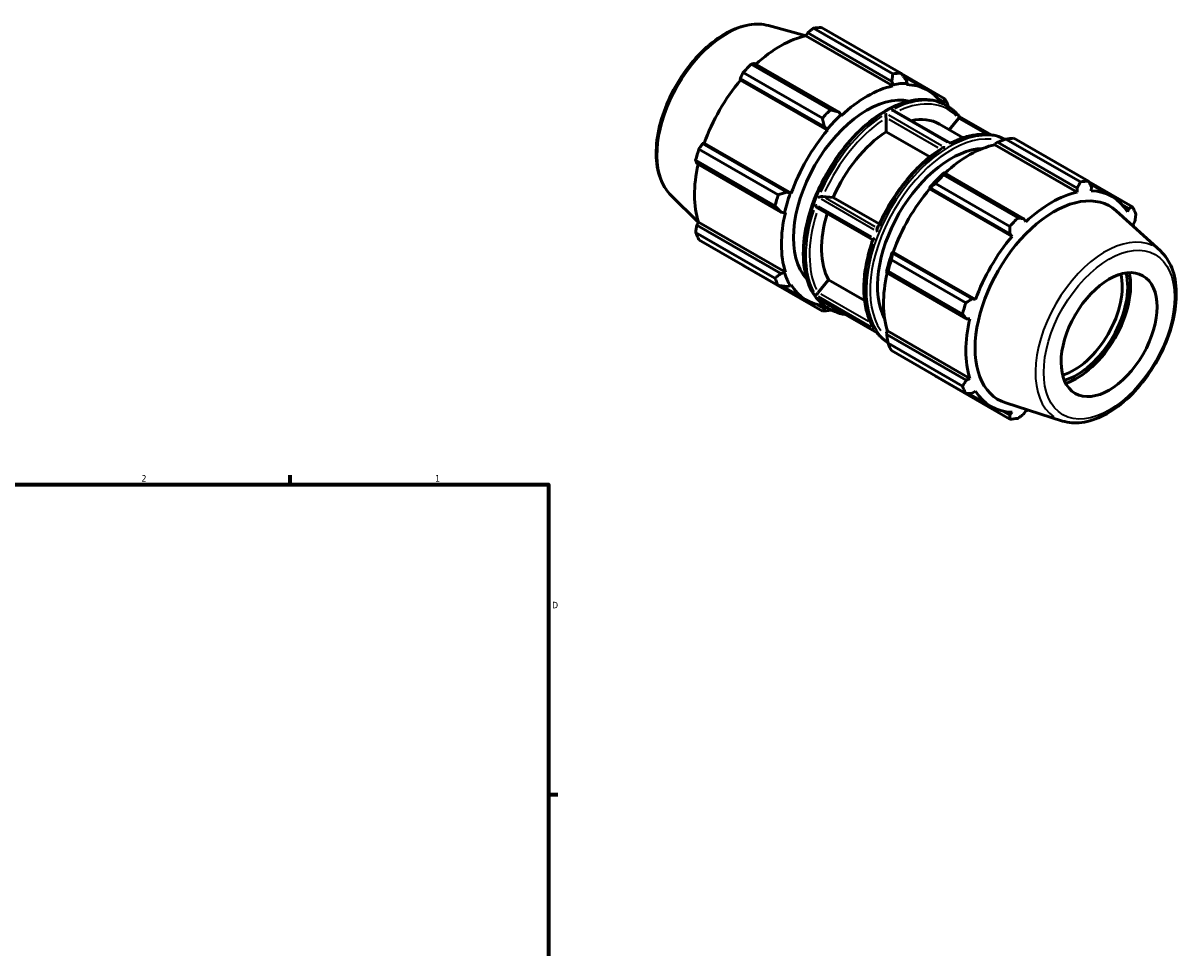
# Model space of a CAD drawing. Header units: inches. Extents: x 0.1 to 42.7, y 0.6 to 30.1.
# Tile 6 of 6: x 25.9 to 42.7, y 14.3 to 27.7. Entities that reach past the tile are written whole.
import ezdxf

# ---------------------------------------------------------------- set-up
doc = ezdxf.new("R2010")
doc.units = ezdxf.units.IN
doc.header["$MEASUREMENT"] = 0
for name, color, linetype, lineweight in [('Border (ANSI)', 7, 'Continuous', 70), ('Visible (ANSI)', 7, 'Continuous', 50), ('Visible Narrow (ANSI)', 7, 'Continuous', 35)]:
    doc.layers.add(name, color=color, linetype=linetype, lineweight=lineweight)
doc.styles.add('Note Text (ANSI)', font='tahoma.ttf')

# ---------------------------------------------------------------- blocks, each defined once
blk = doc.blocks.new('Borders Default Border')
at = {"layer": 'Border (ANSI)'}
for p, q in [((29.75, 21), (29.75, 21.134)), ((33.5, 16.5), (33.634, 16.5))]:
    blk.add_line(p, q, dxfattribs=at)
at = {"layer": 'Border (ANSI)', "flags": 128}
blk.add_lwpolyline([(0.5, 1), (0.5, 21), (33.5, 21), (33.5, 1), (0.5, 1)], dxfattribs=at)
at = {"layer": 'Border (ANSI)', "color": 5, "true_color": 0x0000ff, "char_height": 0.0945, "attachment_point": 7, "style": 'Note Text (ANSI)'}
for s, insert in [('2', (27.596, 21.04)), ('1', (31.854, 21.04)), ('D', (33.553, 19.203))]:
    blk.add_mtext(s, dxfattribs=dict(at, insert=insert))

msp = doc.modelspace()

# ---------------------------------------------------------------- linework, layer by layer
at = {"layer": 'Visible (ANSI)'}
for p, q in [((36.6937, 27.6558), (37.2369, 27.5085)), ((37.2356, 27.5063), (37.2607, 27.5499)), ((38.4818, 26.8467), (37.2607, 27.5499)), ((37.3448, 27.6176), (38.4951, 26.9551)), ((38.6117, 26.9664), (37.4614, 27.6289)), ((38.4965, 26.7802), (37.2356, 27.5063)), ((37.59, 26.4339), (36.4397, 27.0964)), ((37.7102, 26.4024), (36.4891, 27.1056)), ((37.5036, 26.1845), (36.2825, 26.8877)), ((36.2879, 26.8647), (36.2825, 26.8877)), ((36.323, 26.9733), (37.4734, 26.3109)), ((38.6157, 26.9613), (39.2517, 26.595)), ((38.9999, 26.7177), (38.6469, 26.9209)), ((37.5488, 26.1386), (36.2879, 26.8647)), ((38.4818, 26.8467), (38.5005, 26.7972)), ((38.5005, 26.7972), (38.4965, 26.7802)), ((38.7028, 26.8169), (38.6884, 26.8668)), ((38.6966, 26.7996), (38.7028, 26.8169)), ((39.234, 26.5501), (39.1432, 26.6024)), ((39.234, 26.5501), (39.2365, 26.5153)), ((37.745, 26.3622), (37.7102, 26.4024)), ((39.3306, 25.9476), (38.5142, 26.4178)), ((39.2597, 26.5026), (39.286, 26.4875)), ((37.749, 26.3497), (37.745, 26.3622)), ((38.3971, 26.1158), (38.3971, 26.317)), ((39.1713, 26.2264), (39.5169, 26.0274)), ((39.314, 26.1442), (39.4473, 26.3099)), ((39.9208, 26.0715), (39.4602, 26.3368)), ((37.5036, 26.1845), (37.5427, 26.1488)), ((37.5427, 26.1488), (37.5488, 26.1386)), ((39.0324, 25.75), (38.3971, 26.1158)), ((35.7369, 25.9427), (35.7594, 25.9493)), ((36.958, 25.2395), (35.7369, 25.9427)), ((37.0203, 25.2231), (35.7594, 25.9493)), ((39.9779, 25.9271), (39.9819, 25.9442)), ((39.9779, 25.9271), (41.1728, 25.239)), ((39.9819, 25.9442), (40.0167, 25.9629)), ((40.0167, 25.9629), (41.1703, 25.2985)), ((41.2176, 25.3874), (40.1369, 26.0097)), ((40.2535, 26.021), (41.3342, 25.3987)), ((35.6347, 25.7021), (36.7851, 25.0397)), ((36.8334, 25.2024), (35.6831, 25.8649)), ((36.8724, 24.9513), (35.6513, 25.6545)), ((40.1958, 24.7431), (39.1151, 25.3654)), ((39.2451, 25.5185), (39.2264, 25.5091)), ((39.2318, 25.4885), (40.3125, 24.8662)), ((40.3987, 24.8542), (39.2451, 25.5185)), ((41.9742, 25.0273), (41.3364, 25.3945)), ((37.0084, 25.2235), (36.958, 25.2395)), ((37.0203, 25.2231), (37.0084, 25.2235)), ((39.0241, 25.2957), (39.0385, 25.3006)), ((39.0302, 25.2855), (39.0241, 25.2957)), ((39.0302, 25.2855), (40.2252, 24.5974)), ((39.0385, 25.3006), (40.1921, 24.6363)), ((41.1703, 25.2985), (41.1728, 25.239)), ((41.3537, 25.3622), (41.6762, 25.1765)), ((41.373, 25.2584), (41.3769, 25.3186)), ((35.2766, 25.195), (35.6741, 24.8017)), ((37.4805, 25.1773), (37.6312, 25.1635)), ((37.6312, 25.1635), (38.299, 24.779)), ((41.8196, 25.0612), (41.9225, 25.0019)), ((36.8724, 24.9513), (36.9246, 24.9413)), ((36.9246, 24.9413), (36.9374, 24.944)), ((38.2055, 24.5471), (37.4059, 25.0076)), ((42.3781, 24.3858), (41.7379, 24.9669)), ((41.9225, 25.0019), (41.9015, 24.9517)), ((35.6513, 24.7624), (35.6765, 24.8059)), ((36.8724, 24.0592), (35.6513, 24.7624)), ((36.9374, 24.0798), (35.6765, 24.8059)), ((40.4253, 24.8085), (40.3987, 24.8542)), ((41.9844, 24.768), (42.0081, 24.8123)), ((36.7851, 23.9933), (35.6347, 24.6557)), ((35.6831, 24.5487), (36.8334, 23.8862)), ((40.1921, 24.6363), (40.2252, 24.5974)), ((38.4929, 24.3556), (38.4898, 24.3704)), ((38.4898, 24.3704), (38.5017, 24.3701)), ((38.5017, 24.3701), (39.6966, 23.6819)), ((38.4752, 24.257), (39.5559, 23.6347)), ((39.6465, 23.6913), (38.4929, 24.3556)), ((37.4734, 23.5149), (36.323, 24.1773)), ((36.9246, 24.0678), (36.8724, 24.0592)), ((36.9374, 24.0798), (36.9246, 24.0678)), ((38.406, 24.0882), (38.4073, 24.0674)), ((38.4073, 24.0674), (39.5609, 23.4031)), ((39.5076, 23.4719), (38.4268, 24.0943)), ((37.2456, 23.6713), (36.8843, 23.8793)), ((36.958, 23.8696), (37.0084, 23.8821)), ((37.0084, 23.8821), (37.0203, 23.8961)), ((37.4137, 23.7814), (37.5644, 23.9688)), ((37.5644, 23.9688), (38.0863, 23.6682)), ((39.6966, 23.6819), (39.6465, 23.6913)), ((37.5036, 23.553), (37.4102, 23.6067)), ((38.267, 23.1989), (37.4264, 23.683)), ((37.5374, 23.5695), (37.5036, 23.553)), ((37.562, 23.5545), (37.5883, 23.5394)), ((39.5609, 23.4031), (39.6137, 23.4028)), ((38.406, 23.2147), (38.4188, 23.2267)), ((38.4073, 23.1753), (38.406, 23.2147)), ((38.4188, 23.2267), (39.6137, 22.5385)), ((39.5609, 22.511), (38.4073, 23.1753)), ((38.4268, 23.0479), (39.5076, 22.4255)), ((39.5559, 22.3185), (38.4752, 22.9408)), ((39.1151, 22.5694), (40.1958, 21.9471)), ((39.6137, 22.5385), (39.5609, 22.511)), ((39.6465, 22.3214), (39.6966, 22.3549)), ((39.5928, 22.3196), (39.9219, 22.1301)), ((40.9581, 21.9198), (40.1341, 22.182)), ((40.1921, 22.0048), (40.0866, 22.0655)), ((40.2252, 22.0481), (40.1921, 22.0048)), ((40.3987, 22.0248), (40.4253, 22.0675))]:
    msp.add_line(p, q, dxfattribs=at)
for centre, major_axis, start_param, end_param in [((36.8922, 25.9031), (0.9432, 1.6378), 0.3435016, 0.4380292), ((36.8618, 25.9206), (0.8771, 1.5232), 0.4780318, 1.0719493), ((36.8922, 25.9031), (-0.9432, -1.6378), 4.2704924, 4.36502), ((38.0426, 25.2406), (0.9432, 1.6378), 0.3435016, 0.4380292), ((36.8618, 25.9206), (0.8771, 1.5232), 1.26343, 1.8742952), ((38.1227, 25.1945), (-0.8771, -1.5232), 3.6196245, 4.2304897), ((38.1227, 25.1945), (0.8866, 1.5396), 0.3034989, 0.4780318), ((38.1227, 25.1945), (0.8771, 1.5232), 6.0198558, 6.5866842), ((38.1227, 25.1945), (0.7545, 1.3103), 0.1756794, 2.9659132), ((38.0426, 25.2406), (0.9432, 1.6378), 5.8412887, 5.9358163), ((38.0426, 25.2406), (-0.9432, -1.6378), 4.2704924, 4.36502), ((38.1227, 25.1945), (0.8866, 1.5396), 1.0888971, 1.26343), ((38.4639, 24.998), (0.7074, 1.2284), 0, 0.482867), ((38.1227, 25.1945), (-0.8771, -1.5232), 4.4050227, 5.0158879), ((38.4639, 24.998), (-0.7074, -1.2284), 3.9917733, 4.9055385), ((39.3429, 24.4918), (0.7545, 1.3103), 0.3436135, 2.7979792), ((39.6041, 24.3414), (0.8771, 1.5232), 0.4780318, 1.0719493), ((39.6843, 24.2952), (0.9432, 1.6378), 0.3435016, 0.4380292), ((36.8922, 25.9031), (-0.9432, -1.6378), 5.0558906, 5.1504181), ((36.8618, 25.9206), (0.8771, 1.5232), 2.0656152, 2.6596934), ((39.6041, 24.3414), (-0.8866, -1.5396), 4.2304897, 4.4050227), ((39.6843, 24.2952), (0.9432, 1.6378), 1.1288997, 1.2234273), ((40.765, 23.6729), (0.9432, 1.6378), 0.3435016, 0.4380292), ((38.0426, 25.2406), (-0.9432, -1.6378), 5.0558906, 5.1504181), ((38.1227, 25.1945), (0.8866, 1.5396), 1.8742952, 2.0488282), ((39.6041, 24.3414), (0.8771, 1.5232), 1.26343, 1.8742952), ((40.8347, 23.6328), (0.8082, 1.4035), 6.1579352, 9.5500281), ((40.7991, 23.6533), (-0.8771, -1.5232), 3.6196245, 4.2304897), ((40.7991, 23.6533), (0.8771, 1.5232), 5.975819, 6.5866842), ((38.1227, 25.1945), (-0.8771, -1.5232), 5.1904208, 5.8012861), ((38.4639, 24.998), (-0.7074, -1.2284), 5.0877689, 5.9527361), ((40.765, 23.6729), (-0.9432, -1.6378), 4.2704924, 4.36502), ((40.765, 23.6729), (0.9432, 1.6378), 5.8412887, 5.9358163), ((40.7991, 23.6533), (0.8771, 1.5232), 5.7719657, 5.8012861), ((36.8922, 25.9031), (-0.9432, -1.6378), 5.8412887, 5.9358163), ((40.7991, 23.6533), (-0.8771, -1.5232), 4.4050227, 5.0158879), ((39.6041, 24.3414), (-0.8866, -1.5396), 5.0158879, 5.1904208), ((39.6843, 24.2952), (0.9432, 1.6378), 1.9142979, 2.0088255), ((38.1227, 25.1945), (-0.8866, -1.5396), 5.8012861, 5.975819), ((39.6041, 24.3414), (0.8771, 1.5232), 2.0656152, 2.6596934), ((41.1274, 23.4642), (-0.4912, -0.8529), 0.5391203, 2.6024723), ((41.1676, 23.4411), (0.5195, 0.9022), 3.672421, 5.752357), ((41.1676, 23.4411), (0.5492, 0.9537), 3.7132808, 5.7114972), ((38.0426, 25.2406), (-0.9432, -1.6378), 5.8412887, 5.9358163), ((38.1227, 25.1945), (-0.8771, -1.5232), 5.975819, 6.5465148), ((38.0426, 25.2406), (-0.9432, -1.6378), 0.3435016, 0.4380292), ((40.765, 23.6729), (-0.9432, -1.6378), 5.0558906, 5.1504181), ((40.7991, 23.6533), (-0.8771, -1.5232), 5.1904208, 5.8012861), ((39.6843, 24.2952), (-0.9432, -1.6378), 5.8412887, 5.9358163), ((40.765, 23.6729), (-0.9432, -1.6378), 5.8412887, 5.9358163), ((40.7991, 23.6533), (-0.8771, -1.5232), 5.975819, 6.5866842), ((40.7991, 23.6533), (0.8771, 1.5232), 3.6196245, 3.6528123), ((40.765, 23.6729), (-0.9432, -1.6378), 0.3435016, 0.4380292)]:
    msp.add_ellipse(centre, major_axis=major_axis, ratio=0.5780931, start_param=start_param, end_param=end_param, dxfattribs=at)
msp.add_ellipse((41.6337, 23.1727), major_axis=(0.4912, 0.8529), ratio=0.5780931, dxfattribs=at)
for points, knots in [([(36.6937, 27.6558), (36.6048, 27.6799), (36.5086, 27.6829), (36.3028, 27.649), (36.1925, 27.6085), (35.9709, 27.4868), (35.8596, 27.404), (35.6499, 27.2061), (35.5514, 27.0911), (35.3768, 26.8409), (35.3006, 26.7059), (35.1774, 26.4284), (35.1304, 26.2861), (35.0706, 26.0072), (35.058, 25.8707), (35.0704, 25.6166), (35.0955, 25.4989), (35.1745, 25.3194), (35.2202, 25.2509), (35.2766, 25.195)], [5.6508865, 5.6508865, 5.6508865, 5.6508865, 5.9414672, 5.9414672, 6.2600776, 6.2600776, 6.59097, 6.59097, 6.9211718, 6.9211718, 7.2498571, 7.2498571, 7.5786217, 7.5786217, 7.9089938, 7.9089938, 8.2396148, 8.2396148, 8.4901479, 8.4901479, 8.4901479, 8.4901479]), ([(39.2597, 26.5026), (39.1687, 26.555), (39.0639, 26.5829), (38.8358, 26.5878), (38.7121, 26.5636), (38.4573, 26.4648), (38.326, 26.3891), (38.071, 26.1941), (37.9472, 26.0748), (37.7197, 25.8052), (37.616, 25.6549), (37.4388, 25.3384), (37.3654, 25.1723), (37.256, 24.8405), (37.2201, 24.6749), (37.19, 24.3604), (37.1958, 24.2116), (37.2497, 23.9463), (37.2976, 23.8296), (37.4191, 23.6597), (37.4855, 23.5985), (37.562, 23.5545)], [5.4997209, 5.4997209, 5.4997209, 5.4997209, 5.8062799, 5.8062799, 6.1217164, 6.1217164, 6.4447521, 6.4447521, 6.768414, 6.768414, 7.0914451, 7.0914451, 7.4142328, 7.4142328, 7.7373332, 7.7373332, 8.0610577, 8.0610577, 8.3836497, 8.3836497, 8.6413135, 8.6413135, 8.6413135, 8.6413135]), ([(38.3962, 26.3797), (38.3962, 26.3796), (38.3962, 26.3796), (38.3962, 26.3762), (38.3961, 26.3723), (38.3962, 26.3639), (38.3962, 26.3594), (38.3963, 26.3496), (38.3964, 26.3443), (38.3966, 26.3348), (38.3967, 26.3307), (38.3969, 26.3237), (38.397, 26.321), (38.3971, 26.3184)], [-0.00062368, -0.00062368, -0.00062368, -0.00062368, 0, 0, 0.04271437, 0.04271437, 0.08343926, 0.08343926, 0.12543401, 0.12543401, 0.15687577, 0.15687577, 0.18037037, 0.18037037, 0.18037037, 0.18037037]), ([(38.5142, 26.4178), (38.5128, 26.4186), (38.5113, 26.4193), (38.5052, 26.4222), (38.5001, 26.4238), (38.4896, 26.4261), (38.4839, 26.4267), (38.4783, 26.4268), (38.4782, 26.4268), (38.4781, 26.4268)], [0.31496191, 0.31496191, 0.31496191, 0.31496191, 0.33091628, 0.33091628, 0.38080869, 0.38080869, 0.43313844, 0.43313844, 0.43390252, 0.43390252, 0.43390252, 0.43390252]), ([(39.4604, 26.3365), (39.4505, 26.3489), (39.4402, 26.3609), (39.419, 26.3839), (39.408, 26.3949), (39.3853, 26.416), (39.3737, 26.4261), (39.3497, 26.4453), (39.3374, 26.4545), (39.3122, 26.4717), (39.2992, 26.4799), (39.286, 26.4875)], [5.27675459, 5.27675459, 5.27675459, 5.27675459, 5.32134784, 5.32134784, 5.3659411, 5.3659411, 5.41053435, 5.41053435, 5.4551276, 5.4551276, 5.49972085, 5.49972085, 5.49972085, 5.49972085]), ([(39.4604, 26.3365), (39.4604, 26.3365), (39.4604, 26.3365), (39.4609, 26.3357), (39.461, 26.3346), (39.4602, 26.3311), (39.4593, 26.3288), (39.4566, 26.3236), (39.455, 26.321), (39.4517, 26.3159), (39.4501, 26.3136), (39.4484, 26.3113)], [0.04038942, 0.04038942, 0.04038942, 0.04038942, 0.04271437, 0.04271437, 0.08343926, 0.08343926, 0.12543401, 0.12543401, 0.15687577, 0.15687577, 0.18037037, 0.18037037, 0.18037037, 0.18037037]), ([(40.1238, 26.0047), (40.0846, 26.0259), (40.0428, 26.0426), (39.9499, 26.0686), (39.8982, 26.0765), (39.7911, 26.0809), (39.7358, 26.0773), (39.6228, 26.0589), (39.5651, 26.0441), (39.4485, 26.0037), (39.3895, 25.9782), (39.3306, 25.9476)], [5.51616205, 5.51616205, 5.51616205, 5.51616205, 5.64649951, 5.64649951, 5.79327816, 5.79327816, 5.94005681, 5.94005681, 6.08683547, 6.08683547, 6.23361004, 6.23361004, 6.23361004, 6.23361004]), ([(39.2102, 25.8783), (39.1346, 25.8303), (39.0596, 25.7744), (38.9132, 25.6488), (38.8418, 25.5791), (38.705, 25.4282), (38.6397, 25.347), (38.5173, 25.1761), (38.4602, 25.0864), (38.3563, 24.9014), (38.3095, 24.8062), (38.2686, 24.7098)], [0.0503816, 0.0503816, 0.0503816, 0.0503816, 0.23926906, 0.23926906, 0.42815652, 0.42815652, 0.61704398, 0.61704398, 0.80593144, 0.80593144, 0.9948189, 0.9948189, 0.9948189, 0.9948189]), ([(39.2488, 25.8887), (39.2487, 25.8887), (39.2486, 25.8887), (39.2433, 25.8886), (39.238, 25.888), (39.2276, 25.8859), (39.2224, 25.8843), (39.2151, 25.8811), (39.2126, 25.8798), (39.2102, 25.8783)], [-0.17936289, -0.17936289, -0.17936289, -0.17936289, -0.17884269, -0.17884269, -0.13875951, -0.13875951, -0.09784701, -0.09784701, -0.07536206, -0.07536206, -0.07536206, -0.07536206]), ([(39.3306, 25.9476), (39.3306, 25.9476), (39.3306, 25.9475), (39.3307, 25.9466), (39.3307, 25.9453), (39.3307, 25.9414), (39.3307, 25.9389), (39.3307, 25.9359), (39.3307, 25.9359), (39.3307, 25.9359)], [-0.096561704, -0.096561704, -0.096561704, -0.096561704, -0.081707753, -0.081707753, -0.040435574, -0.040435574, 0, 0, 0.000524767, 0.000524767, 0.000524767, 0.000524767]), ([(37.3756, 25.056), (37.3756, 25.056), (37.3757, 25.0559), (37.3772, 25.0506), (37.379, 25.0453), (37.3834, 25.0353), (37.3859, 25.0305), (37.3916, 25.0214), (37.3948, 25.0171), (37.4008, 25.0111), (37.4033, 25.009), (37.4059, 25.0076)], [-0.00062368, -0.00062368, -0.00062368, -0.00062368, 0, 0, 0.04271437, 0.04271437, 0.08343926, 0.08343926, 0.12543401, 0.12543401, 0.15452417, 0.15452417, 0.15452417, 0.15452417]), ([(37.4794, 25.1775), (37.4775, 25.1777), (37.4752, 25.1777), (37.4692, 25.1774), (37.4654, 25.1769), (37.4562, 25.1753), (37.4507, 25.174), (37.4404, 25.171), (37.4354, 25.1693), (37.4257, 25.1657), (37.4211, 25.1637), (37.4167, 25.1617), (37.4166, 25.1617), (37.4166, 25.1616)], [0.21216514, 0.21216514, 0.21216514, 0.21216514, 0.24094858, 0.24094858, 0.27946815, 0.27946815, 0.33091628, 0.33091628, 0.38080869, 0.38080869, 0.43313844, 0.43313844, 0.43390252, 0.43390252, 0.43390252, 0.43390252]), ([(38.2686, 24.7098), (38.268, 24.7084), (38.2675, 24.7068), (38.2662, 24.7008), (38.2659, 24.6958), (38.2664, 24.6843), (38.2675, 24.6776), (38.2691, 24.6708), (38.2692, 24.6707), (38.2692, 24.6707)], [-0.12011986, -0.12011986, -0.12011986, -0.12011986, -0.10155853, -0.10155853, -0.05517428, -0.05517428, 0, 0, 0.00056906, 0.00056906, 0.00056906, 0.00056906]), ([(38.2063, 24.5491), (38.1719, 24.4513), (38.1439, 24.3533), (38.1018, 24.1604), (38.0877, 24.0655), (38.0739, 23.8821), (38.0742, 23.7935), (38.0895, 23.6257), (38.1045, 23.5465), (38.1489, 23.4002), (38.1783, 23.3332), (38.2147, 23.2735)], [1.09939633, 1.09939633, 1.09939633, 1.09939633, 1.28981842, 1.28981842, 1.48024051, 1.48024051, 1.6706626, 1.6706626, 1.86108468, 1.86108468, 2.05150677, 2.05150677, 2.05150677, 2.05150677]), ([(38.2282, 24.5651), (38.2282, 24.565), (38.2281, 24.565), (38.2242, 24.5631), (38.2206, 24.5611), (38.2144, 24.5572), (38.2117, 24.5553), (38.208, 24.552), (38.2067, 24.5504), (38.2063, 24.5491)], [-0.17932284, -0.17932284, -0.17932284, -0.17932284, -0.17888403, -0.17888403, -0.13837826, -0.13837826, -0.0978589, -0.0978589, -0.06121814, -0.06121814, -0.06121814, -0.06121814]), ([(40.9581, 21.9198), (41.0448, 21.8922), (41.1394, 21.8855), (41.3424, 21.9115), (41.4515, 21.9478), (41.6723, 22.0613), (41.784, 22.1404), (41.9955, 22.3318), (42.0954, 22.4442), (42.2736, 22.6901), (42.3521, 22.8236), (42.4804, 23.0991), (42.5302, 23.241), (42.5961, 23.5203), (42.612, 23.6576), (42.6064, 23.9147), (42.585, 24.0345), (42.5054, 24.2364), (42.4497, 24.3209), (42.3781, 24.3858)], [2.4833783, 2.4833783, 2.4833783, 2.4833783, 2.7719711, 2.7719711, 3.0882588, 3.0882588, 3.4188741, 3.4188741, 3.7492785, 3.7492785, 4.0780618, 4.0780618, 4.4067642, 4.4067642, 4.7369762, 4.7369762, 5.0679079, 5.0679079, 5.3744708, 5.3744708, 5.3744708, 5.3744708]), ([(37.4126, 23.7801), (37.4107, 23.7778), (37.4086, 23.7756), (37.4037, 23.7704), (37.401, 23.7677), (37.3948, 23.7619), (37.3916, 23.759), (37.3859, 23.7544), (37.3834, 23.7526), (37.379, 23.7497), (37.3772, 23.7488), (37.3757, 23.7482), (37.3756, 23.7482), (37.3756, 23.7482)], [0.21216514, 0.21216514, 0.21216514, 0.21216514, 0.24094858, 0.24094858, 0.27946815, 0.27946815, 0.33091628, 0.33091628, 0.38080869, 0.38080869, 0.43313844, 0.43313844, 0.43390252, 0.43390252, 0.43390252, 0.43390252]), ([(37.4166, 23.6898), (37.4166, 23.6897), (37.4167, 23.6897), (37.4198, 23.6872), (37.423, 23.6849), (37.4264, 23.683)], [-0.000623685, -0.000623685, -0.000623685, -0.000623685, 0, 0, 0.030261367, 0.030261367, 0.030261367, 0.030261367]), ([(37.5883, 23.5394), (37.6318, 23.5143), (37.6786, 23.4948), (37.7532, 23.4739), (37.7794, 23.4684), (37.8061, 23.4644)], [2.3581282, 2.3581282, 2.3581282, 2.3581282, 2.50490685, 2.50490685, 2.58081196, 2.58081196, 2.58081196, 2.58081196]), ([(38.2147, 23.2735), (38.2156, 23.2721), (38.2165, 23.2707), (38.2206, 23.2649), (38.2242, 23.2609), (38.2281, 23.2573), (38.2282, 23.2573), (38.2282, 23.2572)], [-0.05386072, -0.05386072, -0.05386072, -0.05386072, -0.040869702, -0.040869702, 0, 0, 0.000442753, 0.000442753, 0.000442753, 0.000442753]), ([(38.2667, 23.1991), (38.2766, 23.1868), (38.2868, 23.1749), (38.3079, 23.152), (38.3189, 23.141), (38.3415, 23.1198), (38.3532, 23.1097), (38.3772, 23.0905), (38.3895, 23.0814), (38.4097, 23.0676), (38.4174, 23.0625), (38.4253, 23.0577)], [2.13544444, 2.13544444, 2.13544444, 2.13544444, 2.17975519, 2.17975519, 2.22434844, 2.22434844, 2.26894169, 2.26894169, 2.31353495, 2.31353495, 2.34042283, 2.34042283, 2.34042283, 2.34042283]), ([(38.2692, 23.1988), (38.2692, 23.1988), (38.2691, 23.1988), (38.2682, 23.1986), (38.2675, 23.1986), (38.267, 23.1989)], [-0.2018486, -0.2018486, -0.2018486, -0.2018486, -0.201285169, -0.201285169, -0.171299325, -0.171299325, -0.171299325, -0.171299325])]:
    msp.add_open_spline(points, degree=3, knots=knots, dxfattribs=at)
for points, weights in [([(37.2607, 27.5499), (37.3017, 27.5832), (37.3448, 27.6176)], [1.0019095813, 1.00136313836, 1]), ([(36.4397, 27.0964), (36.4647, 27.1012), (36.4891, 27.1056)], [1, 1.00136313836, 1.0019095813]), ([(36.2825, 26.8877), (36.3022, 26.9297), (36.323, 26.9733)], [1.0019095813, 1.00136313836, 1]), ([(38.4951, 26.9551), (38.4888, 26.8995), (38.4818, 26.8467)], [1.01612069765, 1.01145671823, 1.0059922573]), ([(38.6884, 26.8668), (38.6514, 26.9153), (38.6117, 26.9664)], [1.0059922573, 1.01145671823, 1.01612069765]), ([(39.2517, 26.595), (39.2432, 26.5718), (39.234, 26.5501)], [1.01612069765, 1.01145671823, 1.0059922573]), ([(37.7102, 26.4024), (37.6519, 26.4175), (37.59, 26.4339)], [1.0059922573, 1.01145671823, 1.01612069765]), ([(39.3016, 26.4782), (39.3008, 26.4831), (39.3, 26.488)], [1.01541024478, 1.01576776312, 1.01612069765]), ([(37.4734, 26.3109), (37.4893, 26.2461), (37.5036, 26.1845)], [1.01612069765, 1.01145671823, 1.0059922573]), ([(35.6831, 25.8649), (35.7103, 25.9047), (35.7369, 25.9427)], [1, 1.00136313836, 1.0019095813]), ([(40.0167, 25.9629), (40.075, 25.9861), (40.1369, 26.0097)], [1.00577547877, 1.01103239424, 1.01548713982]), ([(35.6513, 25.6545), (35.643, 25.6779), (35.6347, 25.7021)], [1.0019095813, 1.00136313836, 1]), ([(39.0385, 25.3006), (39.0755, 25.3327), (39.1151, 25.3654)], [1.00577547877, 1.01103239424, 1.01548713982]), ([(39.2318, 25.4885), (39.2381, 25.5041), (39.2451, 25.5185)], [1.01548713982, 1.01103239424, 1.00577547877]), ([(41.1703, 25.2985), (41.1936, 25.3419), (41.2176, 25.3874)], [1.00249215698, 1.00165422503, 1]), ([(41.3342, 25.3987), (41.3562, 25.3577), (41.3769, 25.3186)], [1, 1.00165422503, 1.00249215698]), ([(36.958, 25.2395), (36.8975, 25.221), (36.8334, 25.2024)], [1.0059922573, 1.01145671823, 1.01612069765]), ([(36.7851, 25.0397), (36.8302, 24.9943), (36.8724, 24.9513)], [1.01612069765, 1.01145671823, 1.0059922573]), ([(40.3125, 24.8662), (40.3567, 24.86), (40.3987, 24.8542)], [1, 1.00165422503, 1.00249215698]), ([(41.9225, 25.0019), (41.948, 25.0142), (41.9742, 25.0273)], [1.00249215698, 1.00165422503, 1]), ([(42.0225, 24.9202), (42.0154, 24.8651), (42.0081, 24.8123)], [1, 1.00165422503, 1.00249215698]), ([(35.6347, 24.6557), (35.643, 24.7103), (35.6513, 24.7624)], [1, 1.00136313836, 1.0019095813]), ([(40.1921, 24.6363), (40.1941, 24.6885), (40.1958, 24.7431)], [1.00249215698, 1.00165422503, 1]), ([(38.4752, 24.257), (38.4837, 24.3076), (38.4929, 24.3556)], [1.01548713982, 1.01103239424, 1.00577547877]), ([(36.323, 24.1773), (36.322, 24.1793), (36.3209, 24.1813)], [1, 1.00006870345, 1.00013533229]), ([(36.8724, 24.0592), (36.8302, 24.0266), (36.7851, 23.9933)], [1.0059922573, 1.01145671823, 1.01612069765]), ([(38.4073, 24.0674), (38.4163, 24.0809), (38.4268, 24.0943)], [1.00577547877, 1.01103239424, 1.01548713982]), ([(36.8334, 23.8862), (36.8975, 23.8774), (36.958, 23.8696)], [1.01612069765, 1.01145671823, 1.0059922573]), ([(39.5559, 23.6347), (39.6023, 23.6634), (39.6465, 23.6913)], [1, 1.00165422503, 1.00249215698]), ([(37.5036, 23.553), (37.4893, 23.534), (37.4734, 23.5149)], [1.0059922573, 1.01145671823, 1.01612069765]), ([(37.59, 23.5262), (37.5966, 23.5287), (37.603, 23.5311)], [1.01612069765, 1.01562649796, 1.01512331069]), ([(39.5609, 23.4031), (39.535, 23.4367), (39.5076, 23.4719)], [1.00249215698, 1.00165422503, 1]), ([(38.4268, 23.0479), (38.4163, 23.1132), (38.4073, 23.1753)], [1.01548713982, 1.01103239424, 1.00577547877]), ([(39.1151, 22.5694), (39.1131, 22.572), (39.1111, 22.5746)], [1.01548713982, 1.01526138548, 1.01503357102]), ([(39.5076, 22.4255), (39.535, 22.469), (39.5609, 22.511)], [1, 1.00165422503, 1.00249215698]), ([(39.6465, 22.3214), (39.6023, 22.3198), (39.5559, 22.3185)], [1.00249215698, 1.00165422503, 1]), ([(40.1958, 21.9471), (40.1941, 21.9764), (40.1921, 22.0048)], [1, 1.00165422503, 1.00249215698]), ([(40.3987, 22.0248), (40.3567, 21.9922), (40.3125, 21.9584)], [1.00249215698, 1.00165422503, 1])]:
    msp.add_rational_spline(points, weights, degree=2, dxfattribs=at)
for points in [[(38.3971, 26.3184), (38.3971, 26.3179), (38.3971, 26.3175), (38.3971, 26.317)], [(39.4484, 26.3113), (39.448, 26.3108), (39.4477, 26.3104), (39.4473, 26.3099)], [(37.4805, 25.1773), (37.4802, 25.1774), (37.4798, 25.1774), (37.4794, 25.1775)], [(37.4137, 23.7814), (37.4134, 23.7809), (37.413, 23.7805), (37.4126, 23.7801)]]:
    msp.add_open_spline(points, degree=3, dxfattribs=at)
at = {"layer": 'Visible Narrow (ANSI)'}
for p, q in [((39.2881, 25.9604), (38.5207, 26.4023)), ((38.4366, 26.2957), (39.1477, 25.8862)), ((39.2062, 25.9132), (38.4388, 26.3551)), ((39.8327, 26.09), (39.4686, 26.2996)), ((38.1856, 24.5896), (37.4183, 25.0315)), ((38.2265, 24.6952), (37.4592, 25.1371)), ((37.5191, 25.1546), (38.2334, 24.7433)), ((38.1856, 23.2818), (37.4183, 23.7237)), ((38.1408, 23.3608), (37.451, 23.758)), ((38.2265, 23.2234), (37.4592, 23.6652))]:
    msp.add_line(p, q, dxfattribs=at)
for centre, major_axis, start_param, end_param in [((36.0935, 26.363), (-0.7167, -1.2446), 3.4347213, 5.9900566), ((38.4108, 25.0286), (-0.8489, -1.4741), 3.2986723, 6.1261057), ((38.4371, 25.0134), (0.8489, 1.4741), 0.0374705, 0.7119395), ((38.4639, 24.998), (0.83, 1.4412), 6.1224151, 6.9524237), ((38.4371, 25.0134), (-0.8489, -1.4741), 4.008066, 4.8892457), ((38.4639, 24.998), (0.83, 1.4412), 0.8869905, 1.7271359), ((39.3161, 24.5073), (0.8489, 1.4741), 0.201681, 2.9385289), ((39.3429, 24.4918), (-0.83, -1.4412), 3.4101291, 6.0132034), ((39.2897, 24.5224), (0.8489, 1.4741), 0.0537909, 0.7127984), ((39.2897, 24.5224), (0.8489, 1.4741), 0.8664734, 1.7476531), ((38.4371, 25.0134), (-0.8489, -1.4741), 5.0552636, 5.9364433), ((38.4639, 24.998), (-0.83, -1.4412), 5.0768114, 5.9159804), ((41.5784, 23.2045), (0.7156, 1.2427), 0.0443546, 3.0972381), ((39.2897, 24.5224), (-0.8489, -1.4741), 5.0552636, 5.9364433), ((38.4371, 25.0134), (-0.8489, -1.4741), 6.0649906, 6.2717014), ((38.4639, 24.998), (-0.83, -1.4412), 6.2079976, 6.358373), ((39.2897, 24.5224), (-0.8489, -1.4741), 6.0640656, 6.2541255)]:
    msp.add_ellipse(centre, major_axis=major_axis, ratio=0.5780931, start_param=start_param, end_param=end_param, dxfattribs=at)
msp.add_ellipse((41.6337, 23.1727), major_axis=(-0.6691, -1.1619), ratio=0.5780931, dxfattribs=at)

# ---------------------------------------------------------------- block references
msp.add_blockref('Borders Default Border', (0, 0))

doc.saveas('drawing.dxf')
